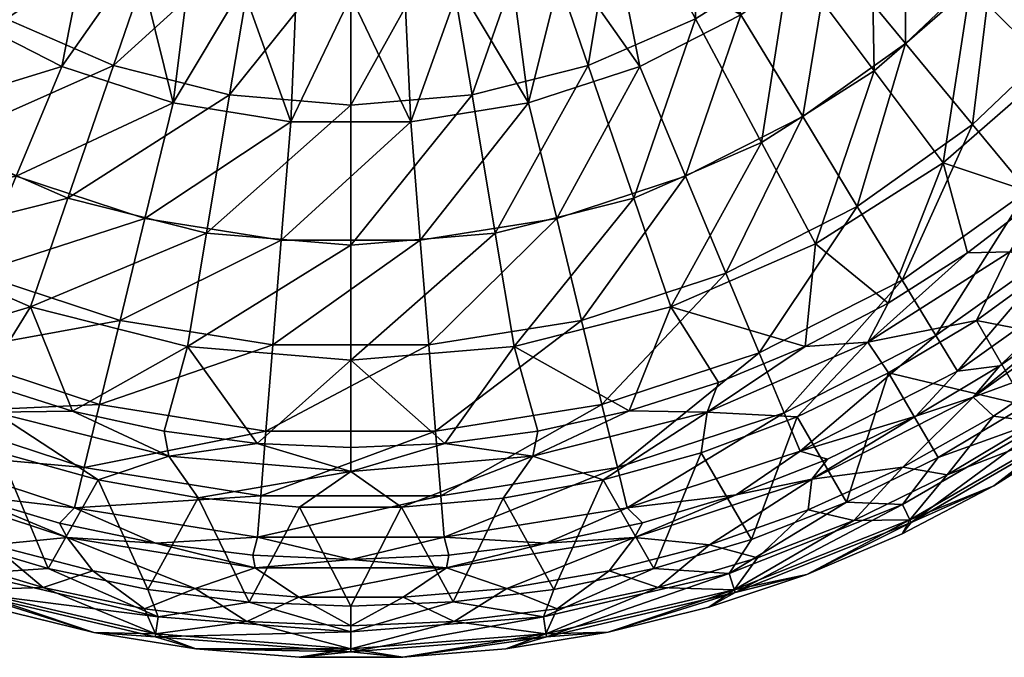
# Model space of a CAD drawing. Header units: inches. Extents: x -198 to 198, y -197 to 197.
# Tile 5 of 12: x -51 to 100, y -197 to -99. Entities that reach past the tile are written whole.
import ezdxf

# ---------------------------------------------------------------- set-up
doc = ezdxf.new("R2010")
doc.units = ezdxf.units.IN
doc.header["$MEASUREMENT"] = 0
doc.layers.add('Layer 1', color=7, linetype='Continuous')

# ---------------------------------------------------------------- blocks, each defined once
blk = doc.blocks.new('In-Out 40')
at = {"color": 9, "true_color": 0xc0c0c0}
mesh = blk.add_polyface(dxfattribs=at)
corners = [(89.99, -67.49, -36.56), (79.87, -79.2, -36.56), (70.14, -52.6, -57.9), (97.91, -55.37, -36.56), (107.21, -80.41, -11.91), (116.66, -65.97, -11.91), (95.16, -94.37, -11.91), (80.41, -107.21, -11.91), (123.71, -51.55, -11.91), (132.03, -74.66, 15.26), (121.34, -91.01, 15.26), (107.7, -106.8, 15.26), (91.01, -121.34, 15.26), (116.78, -116.73, 44.04), (126.51, -106.09, 44.04), (85.09, -77.98, -87.57), (94.49, -66.29, -87.57), (73.41, -61.56, -98.57), (78.47, -54.96, -98.57), (101.84, -54.31, -87.57), (109.45, -76.78, -73.29), (117.97, -62.92, -73.29), (98.57, -90.33, -73.29), (85.22, -103.02, -73.29), (73.57, -88.93, -87.57), (122.66, -86.05, -56.03), (132.2, -70.51, -56.03), (110.46, -101.23, -56.03), (124.34, -49.15, -73.29), (95.5, -115.45, -56.03), (120.27, -110.21, -36.31), (133.54, -93.68, -36.31), (103.97, -125.69, -36.31), (127.61, -116.93, -14.88), (119.85, -118.85, 48.69), (135.03, -101.27, 48.69)]
mesh.append_faces([[corners[k] for k in face] for face in [(0, 1, 2), (0, 3, 4), (4, 3, 5), (1, 0, 6), (6, 0, 4), (7, 1, 6), (8, 9, 5), (5, 10, 4), (9, 10, 5), (4, 11, 6), (11, 4, 10), (6, 12, 7), (12, 6, 11), (13, 11, 14), (11, 10, 14), (15, 16, 17), (17, 16, 18), (19, 20, 21), (16, 22, 20), (23, 22, 15), (20, 19, 16), (15, 22, 16), (24, 23, 15), (21, 25, 26), (27, 25, 20), (26, 28, 21), (22, 29, 27), (21, 20, 25), (27, 20, 22), (29, 22, 23), (30, 31, 25), (32, 30, 27), (30, 25, 27), (31, 30, 33), (34, 13, 14), (35, 34, 14)]], dxfattribs={"color": 9})
mesh = blk.add_polyface(dxfattribs=at)
corners = [(-52.93, -99.25, -36.56), (-36.48, -106.4, -36.56), (-63.07, -118.25, -11.91), (-28.43, -82.93, -57.9), (-67.49, -89.99, -36.56), (-41.26, -77.36, -57.9), (-79.87, -79.2, -36.56), (-52.6, -70.14, -57.9), (-18.62, -110.93, -36.56), (-43.47, -126.77, -11.91), (-80.41, -107.21, -11.91), (-22.18, -132.17, -11.91), (-49.19, -143.48, 15.26), (-71.38, -133.83, 15.26), (-91.01, -121.34, 15.26), (-38.78, -82.95, -102.26), (-40.52, -86.73, -98.57), (-32.78, -89.96, -98.57), (-54.94, -73.25, -102.26), (-47.9, -82.88, -98.57), (-35.63, -82.67, -107.64), (-25.81, -86.23, -107.64), (-45, -77.98, -107.64), (-44.39, -106.54, -87.57), (-59.94, -98.64, -87.57), (-54.96, -78.38, -98.57), (-73.57, -88.93, -87.57), (-61.56, -73.31, -98.57), (-27.31, -112.14, -87.57), (-31.63, -129.9, -73.29), (-51.42, -123.41, -73.29), (-69.43, -114.26, -73.29), (-85.22, -103.02, -73.29), (-77.81, -128.05, -56.03), (-57.63, -138.31, -56.03), (-38.34, -81.37, -123.55), (-27.86, -85.54, -123.55), (-47.77, -74.19, -127.8), (-30.2, -82.91, -127.8)]
mesh.append_faces([[corners[k] for k in face] for face in [(0, 1, 2), (1, 0, 3), (0, 4, 5), (4, 6, 7), (5, 3, 0), (1, 8, 9), (2, 1, 9), (4, 0, 10), (10, 0, 2), (11, 12, 9), (9, 13, 2), (13, 14, 2), (15, 16, 17), (15, 18, 19), (20, 15, 21), (15, 20, 22), (16, 15, 19), (23, 17, 16), (24, 19, 25), (16, 24, 23), (25, 26, 24), (26, 25, 27), (16, 19, 24), (17, 23, 28), (29, 28, 30), (23, 31, 30), (24, 32, 31), (23, 30, 28), (31, 23, 24), (32, 24, 26), (30, 33, 34), (34, 29, 30), (33, 30, 31), (20, 35, 22), (36, 35, 20), (37, 35, 38)]], dxfattribs={"color": 9})
mesh = blk.add_polyface(dxfattribs=at)
corners = [(79.87, -79.2, -36.56), (80.41, -107.21, -11.91), (67.49, -89.99, -36.56), (43.47, -126.77, -11.91), (63.07, -118.25, -11.91), (49.19, -143.48, 15.26), (52.93, -99.25, -36.56), (52.6, -70.14, -57.9), (36.48, -106.4, -36.56), (41.26, -77.36, -57.9), (28.43, -82.93, -57.9), (22.18, -132.17, -11.91), (71.38, -133.83, 15.26), (35.68, -82.57, -107.64), (38.78, -82.95, -102.26), (45.03, -77.85, -107.64), (40.47, -86.84, -98.57), (47.92, -82.97, -98.57), (54.94, -73.25, -102.26), (32.77, -90.02, -98.57), (54.94, -78.49, -98.57), (73.57, -88.93, -87.57), (61.6, -73.38, -98.57), (59.94, -98.64, -87.57), (77.81, -128.05, -56.03), (69.43, -114.26, -73.29), (57.63, -138.31, -56.03), (27.31, -112.14, -87.57), (44.39, -106.54, -87.57), (85.22, -103.02, -73.29), (51.42, -123.41, -73.29), (31.63, -129.9, -73.29), (35.45, -145.58, -56.03), (38.32, -81.46, -123.55), (27.8, -85.61, -123.55)]
mesh.append_faces([[corners[k] for k in face] for face in [(0, 1, 2), (3, 4, 5), (2, 6, 7), (6, 8, 9), (9, 7, 6), (10, 9, 8), (6, 2, 4), (4, 2, 1), (8, 6, 3), (3, 6, 4), (8, 3, 11), (1, 12, 4), (5, 4, 12), (13, 14, 15), (14, 16, 17), (17, 18, 14), (16, 14, 19), (20, 21, 22), (17, 23, 20), (24, 25, 26), (19, 27, 28), (16, 28, 23), (19, 28, 16), (16, 23, 17), (23, 21, 20), (25, 29, 21), (23, 30, 25), (28, 31, 30), (25, 21, 23), (30, 23, 28), (31, 28, 27), (32, 26, 30), (26, 25, 30), (31, 32, 30), (13, 33, 34), (15, 33, 13)]], dxfattribs={"color": 9})
mesh = blk.add_polyface(dxfattribs=at)
corners = [(-14.51, -86.46, -57.9), (-18.62, -110.93, -36.56), (-36.48, -106.4, -36.56), (0, -87.67, -57.9), (0, -112.48, -36.56), (-28.43, -82.93, -57.9), (-22.18, -132.17, -11.91), (0, -134.02, -11.91), (-43.47, -126.77, -11.91), (-20.1, -89.33, -102.26), (-38.78, -82.95, -102.26), (-32.78, -89.96, -98.57), (-8.39, -95.41, -98.57), (0, -91.57, -102.26), (-24.84, -92.47, -98.57), (-16.65, -94.31, -98.57), (-5.2, -89.84, -107.64), (0, -95.78, -98.57), (-25.81, -86.23, -107.64), (-15.59, -88.63, -107.64), (-9.22, -115.05, -87.57), (-27.31, -112.14, -87.57), (-31.63, -129.9, -73.29), (-10.68, -133.27, -73.29), (9.22, -115.05, -87.57), (5.26, -89.84, -107.64), (-5.68, -89.82, -123.55), (-16.92, -88.38, -123.55), (-27.86, -85.54, -123.55), (-10.35, -87.63, -127.8), (10.35, -87.63, -127.8), (0, -84, -129.55), (-30.2, -82.91, -127.8)]
mesh.append_faces([[corners[k] for k in face] for face in [(0, 1, 2), (3, 4, 1), (3, 1, 0), (0, 2, 5), (1, 4, 6), (4, 7, 6), (8, 1, 6), (9, 10, 11), (9, 12, 13), (14, 15, 9), (13, 16, 9), (17, 13, 12), (15, 12, 9), (9, 11, 14), (9, 18, 10), (9, 16, 19), (18, 9, 19), (20, 15, 21), (20, 22, 23), (11, 21, 14), (21, 15, 14), (20, 24, 17), (20, 12, 15), (12, 20, 17), (20, 23, 24), (21, 22, 20), (16, 25, 26), (19, 27, 18), (19, 26, 27), (27, 28, 18), (26, 19, 16), (26, 29, 27), (29, 30, 31), (30, 29, 26), (32, 28, 27), (29, 32, 27)]], dxfattribs={"color": 9})
mesh = blk.add_polyface(dxfattribs=at)
corners = [(18.62, -110.93, -36.56), (0, -112.48, -36.56), (14.51, -86.46, -57.9), (36.48, -106.4, -36.56), (28.43, -82.93, -57.9), (0, -87.67, -57.9), (22.18, -132.17, -11.91), (0, -134.02, -11.91), (15.68, -88.6, -107.64), (0, -91.57, -102.26), (20.1, -89.33, -102.26), (8.32, -95.42, -98.57), (0, -95.78, -98.57), (25.84, -86.17, -107.64), (24.76, -92.52, -98.57), (32.77, -90.02, -98.57), (38.78, -82.95, -102.26), (16.63, -94.32, -98.57), (5.26, -89.84, -107.64), (-5.2, -89.84, -107.64), (9.22, -115.05, -87.57), (27.31, -112.14, -87.57), (-10.68, -133.27, -73.29), (10.68, -133.27, -73.29), (31.63, -129.9, -73.29), (5.62, -89.81, -123.55), (16.83, -88.4, -123.55), (-5.68, -89.82, -123.55), (27.8, -85.61, -123.55), (0, -84, -129.55), (10.35, -87.63, -127.8), (10.91, -83.28, -129.55), (30.2, -82.91, -127.8)]
mesh.append_faces([[corners[k] for k in face] for face in [(0, 1, 2), (3, 0, 4), (4, 0, 2), (2, 1, 5), (0, 3, 6), (1, 0, 7), (0, 6, 7), (8, 9, 10), (11, 9, 12), (10, 13, 8), (10, 14, 15), (16, 10, 15), (10, 17, 14), (11, 10, 9), (11, 17, 10), (10, 16, 13), (18, 9, 8), (19, 9, 18), (11, 12, 20), (11, 20, 17), (20, 21, 17), (20, 22, 23), (21, 14, 17), (24, 21, 23), (21, 15, 14), (20, 23, 21), (25, 8, 26), (27, 18, 25), (8, 13, 26), (18, 8, 25), (13, 28, 26), (29, 30, 31), (25, 26, 30), (28, 32, 26), (32, 30, 26), (27, 25, 30)]], dxfattribs={"color": 9})
mesh = blk.add_polyface(dxfattribs=at)
corners = [(106.17, -126.44, 44.04), (94.73, -135.21, 44.04), (91.01, -121.34, 15.26), (71.38, -133.83, 15.26), (80.41, -107.21, -11.91), (107.7, -106.8, 15.26), (116.78, -116.73, 44.04), (82.57, -142.95, 44.04), (95.63, -157.38, 33.8), (111.96, -151.38, 35.45), (117.38, -141.9, 33.8), (112, -143.83, 29.75), (99.73, -152.58, 29.75), (108.73, -159.96, 49.42), (103.67, -158.63, 50.45), (116.41, -149.52, 50.45), (95.5, -115.45, -56.03), (85.22, -103.02, -73.29), (77.81, -128.05, -56.03), (69.43, -114.26, -73.29), (84.71, -139.41, -36.31), (103.97, -125.69, -36.31), (110.46, -101.23, -56.03), (93.19, -153.37, 7.42), (86.8, -160.28, 29.75), (89.88, -147.92, -14.88), (110.32, -133.37, -14.88), (66.57, -159.77, -14.88), (114.39, -138.28, 7.42), (69.02, -165.66, 7.42), (108.72, -136.42, 50.45), (96.1, -145.59, 50.45), (101.27, -135.03, 48.69), (119.85, -118.85, 48.69), (82.63, -153.63, 50.45), (79.43, -148.93, 48.69), (69.81, -149.59, 44.04)]
mesh.append_faces([[corners[k] for k in face] for face in [(0, 1, 2), (2, 3, 4), (5, 6, 0), (2, 5, 0), (2, 1, 7), (3, 2, 7), (8, 9, 10), (11, 8, 10), (11, 12, 8), (13, 14, 15), (16, 17, 18), (18, 17, 19), (20, 21, 16), (21, 22, 16), (16, 18, 20), (12, 23, 24), (21, 20, 25), (21, 25, 26), (20, 27, 25), (23, 26, 25), (23, 28, 26), (25, 29, 23), (11, 28, 12), (28, 23, 12), (30, 31, 32), (32, 1, 0), (33, 30, 32), (34, 35, 31), (35, 1, 32), (32, 31, 35), (33, 32, 0), (35, 7, 1), (35, 36, 7), (15, 31, 30), (14, 34, 31), (15, 14, 31)]], dxfattribs={"color": 9})
mesh = blk.add_polyface(dxfattribs=at)
corners = [(-42.74, -159.5, 44.04), (-56.46, -155.17, 44.04), (-49.19, -143.48, 15.26), (-69.78, -149.66, 44.04), (-82.58, -143, 44.04), (-71.38, -133.83, 15.26), (-43.47, -126.77, -11.91), (-59.2, -172.43, 29.75), (-73.23, -166.96, 29.75), (-70.83, -169.99, 33.8), (-84.78, -168.12, 35.45), (-70.15, -174.73, 35.45), (-86.77, -160.34, 29.75), (-35.45, -145.58, -56.03), (-62.74, -150.58, -36.31), (-38.59, -158.49, -36.31), (-31.63, -129.9, -73.29), (-57.63, -138.31, -56.03), (-69.02, -165.66, 7.42), (-84.71, -139.41, -36.31), (-77.81, -128.05, -56.03), (-66.57, -159.77, -14.88), (-40.95, -168.17, -14.88), (-89.88, -147.92, -14.88), (-42.46, -174.37, 7.42), (-93.19, -153.37, 7.42), (-54.74, -159.66, 48.69), (-79.43, -148.93, 48.69), (-68.58, -160.4, 50.45), (-53.95, -165.89, 50.45), (-38.82, -170.07, 50.45), (-82.71, -153.59, 50.45), (-27.94, -166.46, 48.69), (-76.07, -173.55, 50.45), (-46.47, -183.71, 50.45), (-61.5, -179.24, 50.45)]
mesh.append_faces([[corners[k] for k in face] for face in [(0, 1, 2), (3, 4, 5), (5, 6, 2), (2, 1, 3), (5, 2, 3), (7, 8, 9), (9, 10, 11), (8, 12, 9), (13, 14, 15), (16, 17, 13), (8, 7, 18), (19, 14, 17), (14, 13, 17), (17, 20, 19), (15, 14, 21), (15, 21, 22), (14, 23, 21), (18, 22, 21), (22, 18, 24), (21, 25, 18), (24, 18, 7), (8, 18, 12), (26, 1, 0), (27, 26, 28), (29, 26, 30), (31, 27, 28), (28, 26, 29), (27, 4, 3), (26, 32, 30), (32, 26, 0), (3, 1, 26), (26, 27, 3), (28, 33, 31), (34, 29, 30), (35, 28, 29), (35, 33, 28)]], dxfattribs={"color": 9})
mesh = blk.add_polyface(dxfattribs=at)
corners = [(22.18, -132.17, -11.91), (43.47, -126.77, -11.91), (25.11, -149.59, 15.26), (42.75, -159.46, 44.04), (49.19, -143.48, 15.26), (0, -151.68, 15.26), (0, -134.02, -11.91), (28.71, -162.59, 44.04), (14.42, -164.48, 44.04), (0, -165.11, 44.04), (14.71, -183.57, 33.8), (30.03, -179.8, 29.75), (15.08, -181.67, 29.75), (43.57, -178.93, 33.8), (13.03, -162.6, -36.31), (38.59, -158.49, -36.31), (35.45, -145.58, -56.03), (11.97, -149.35, -56.03), (-13.03, -162.6, -36.31), (31.63, -129.9, -73.29), (10.68, -133.27, -73.29), (-11.97, -149.35, -56.03), (40.95, -168.17, -14.88), (13.82, -172.53, -14.88), (14.33, -178.89, 7.42), (-13.82, -172.53, -14.88), (42.46, -174.37, 7.42), (-14.33, -178.89, 7.42), (0.03, -182.3, 29.75), (7.79, -174.27, 50.45), (0, -168.79, 48.69), (27.94, -166.46, 48.69), (23.4, -172.87, 50.45), (38.78, -170.08, 50.45), (31.21, -186.91, 50.45), (15.7, -188.84, 50.45), (46.54, -183.7, 50.45)]
mesh.append_faces([[corners[k] for k in face] for face in [(0, 1, 2), (3, 2, 4), (0, 5, 6), (5, 0, 2), (7, 2, 3), (8, 2, 7), (9, 5, 8), (5, 2, 8), (10, 11, 12), (10, 13, 11), (14, 15, 16), (17, 18, 14), (17, 16, 19), (20, 21, 17), (20, 17, 19), (22, 23, 24), (14, 16, 17), (15, 14, 23), (22, 15, 23), (23, 14, 25), (24, 11, 26), (22, 24, 26), (23, 27, 24), (24, 12, 11), (24, 28, 12), (24, 27, 28), (29, 30, 31), (32, 29, 31), (8, 30, 9), (33, 32, 31), (31, 7, 3), (7, 31, 8), (31, 30, 8), (32, 33, 34), (29, 32, 35), (36, 34, 33)]], dxfattribs={"color": 9})
mesh = blk.add_polyface(dxfattribs=at)
corners = [(71.38, -133.83, 15.26), (82.57, -142.95, 44.04), (69.81, -149.59, 44.04), (49.19, -143.48, 15.26), (25.11, -149.59, 15.26), (43.47, -126.77, -11.91), (56.51, -155.11, 44.04), (42.75, -159.46, 44.04), (84.79, -168.12, 35.45), (70.83, -169.99, 33.8), (70.25, -174.69, 35.45), (55.13, -180.04, 35.45), (59.22, -172.38, 29.75), (73.25, -166.9, 29.75), (43.57, -178.93, 33.8), (89.88, -147.92, -14.88), (66.57, -159.77, -14.88), (69.02, -165.66, 7.42), (42.46, -174.37, 7.42), (40.95, -168.17, -14.88), (62.74, -150.58, -36.31), (84.71, -139.41, -36.31), (77.81, -128.05, -56.03), (38.59, -158.49, -36.31), (57.63, -138.31, -56.03), (35.45, -145.58, -56.03), (86.8, -160.28, 29.75), (44.79, -176.69, 29.75), (53.85, -165.92, 50.45), (54.74, -159.66, 48.69), (68.55, -160.41, 50.45), (79.43, -148.93, 48.69), (82.63, -153.63, 50.45), (38.78, -170.08, 50.45), (27.94, -166.46, 48.69), (61.54, -179.23, 50.45), (76.17, -173.51, 50.45), (46.54, -183.7, 50.45)]
mesh.append_faces([[corners[k] for k in face] for face in [(0, 1, 2), (0, 2, 3), (4, 5, 3), (6, 3, 2), (7, 3, 6), (8, 9, 10), (9, 11, 10), (12, 9, 13), (14, 9, 12), (15, 16, 17), (18, 16, 19), (20, 21, 22), (23, 20, 24), (20, 22, 24), (23, 24, 25), (21, 20, 16), (20, 23, 19), (16, 20, 19), (18, 12, 17), (16, 18, 17), (17, 13, 26), (17, 12, 13), (18, 27, 12), (28, 29, 30), (30, 31, 32), (29, 33, 34), (28, 33, 29), (30, 29, 31), (31, 29, 2), (29, 6, 2), (29, 7, 6), (29, 34, 7), (35, 30, 36), (28, 30, 35), (33, 28, 37), (36, 30, 32)]], dxfattribs={"color": 9})
mesh = blk.add_polyface(dxfattribs=at)
corners = [(-25.11, -149.59, 15.26), (-14.37, -164.49, 44.04), (-28.65, -162.61, 44.04), (0, -134.02, -11.91), (-22.18, -132.17, -11.91), (0, -151.68, 15.26), (-49.19, -143.48, 15.26), (0, -165.11, 44.04), (-42.74, -159.5, 44.04), (-44.73, -176.73, 29.75), (-43.57, -178.93, 33.8), (-29.99, -179.81, 29.75), (-11.97, -149.35, -56.03), (-38.59, -158.49, -36.31), (-13.03, -162.6, -36.31), (-10.68, -133.27, -73.29), (-35.45, -145.58, -56.03), (10.68, -133.27, -73.29), (-31.63, -129.9, -73.29), (-42.46, -174.37, 7.42), (11.97, -149.35, -56.03), (13.03, -162.6, -36.31), (-13.82, -172.53, -14.88), (-40.95, -168.17, -14.88), (-14.33, -178.89, 7.42), (13.82, -172.53, -14.88), (-15.04, -181.67, 29.75), (0, -168.79, 48.69), (7.79, -174.27, 50.45), (-7.87, -174.27, 50.45), (-23.47, -172.86, 50.45), (-27.94, -166.46, 48.69), (-38.82, -170.07, 50.45), (0, -189.5, 50.45), (-15.61, -188.85, 50.45), (-31.19, -186.91, 50.45), (-46.47, -183.71, 50.45)]
mesh.append_faces([[corners[k] for k in face] for face in [(0, 1, 2), (3, 0, 4), (0, 3, 5), (6, 4, 0), (1, 5, 7), (0, 5, 1), (0, 2, 8), (6, 0, 8), (9, 10, 11), (12, 13, 14), (15, 16, 12), (15, 12, 17), (16, 15, 18), (9, 11, 19), (14, 20, 12), (13, 12, 16), (21, 14, 22), (14, 13, 23), (22, 14, 23), (24, 25, 22), (19, 22, 23), (22, 19, 24), (26, 24, 11), (24, 19, 11), (27, 28, 29), (27, 29, 30), (27, 31, 1), (30, 31, 27), (31, 2, 1), (7, 27, 1), (2, 31, 8), (31, 30, 32), (33, 29, 28), (29, 34, 30), (30, 35, 32), (35, 36, 32)]], dxfattribs={"color": 9})
mesh = blk.add_polyface(dxfattribs=at)
corners = [(70.83, -169.99, 33.8), (84.79, -168.12, 35.45), (95.63, -157.38, 33.8), (98.76, -160.31, 35.45), (86.8, -160.28, 29.75), (111.96, -151.38, 35.45), (99.73, -152.58, 29.75), (73.25, -166.9, 29.75), (98.78, -171, 42.45), (86.1, -176.61, 46.36), (110.45, -162.49, 46.36), (84.7, -178.38, 42.45), (70.05, -184.63, 42.45), (84.75, -173.85, 49.42), (108.73, -159.96, 49.42), (112.21, -162.51, 42.45), (90.23, -166.64, 50.45), (103.67, -158.63, 50.45), (76.17, -173.51, 50.45), (70.05, -184.63, 40.45), (84.7, -178.38, 40.45), (112.21, -162.51, 40.45), (98.78, -171, 40.45), (85.9, -176.21, 36.91), (110.2, -162.13, 36.91), (91.62, -169.3, 35.45), (105.26, -161.17, 35.45), (118.21, -151.93, 35.45), (77.28, -176.3, 35.45), (70.25, -174.69, 35.45), (93.19, -153.37, 7.42), (69.02, -165.66, 7.42), (82.63, -153.63, 50.45)]
mesh.append_faces([[corners[k] for k in face] for face in [(0, 1, 2), (1, 3, 2), (0, 2, 4), (5, 2, 3), (4, 2, 6), (7, 0, 4), (8, 9, 10), (9, 11, 12), (11, 9, 8), (13, 14, 9), (10, 15, 8), (14, 13, 16), (9, 14, 10), (16, 17, 14), (13, 18, 16), (19, 11, 20), (21, 22, 8), (20, 11, 8), (21, 8, 15), (20, 8, 22), (20, 22, 23), (24, 25, 23), (26, 24, 27), (23, 22, 24), (26, 25, 24), (21, 24, 22), (20, 23, 19), (23, 25, 28), (26, 5, 3), (3, 1, 25), (1, 29, 28), (3, 25, 26), (1, 28, 25), (4, 30, 31), (18, 32, 16), (17, 16, 32)]], dxfattribs={"color": 9})
mesh = blk.add_polyface(dxfattribs=at)
corners = [(-70.83, -169.99, 33.8), (-55.1, -180.05, 35.45), (-43.57, -178.93, 33.8), (-70.15, -174.73, 35.45), (-44.73, -176.73, 29.75), (-59.2, -172.43, 29.75), (-39.64, -184.07, 35.45), (-84.75, -173.85, 49.42), (-58.14, -184.47, 49.42), (-86.1, -176.61, 46.36), (-59.06, -187.39, 46.36), (-54.94, -189.72, 42.45), (-70.05, -184.68, 42.45), (-39.49, -193.51, 42.45), (-30.05, -194.17, 46.36), (-29.58, -191.14, 49.42), (-46.47, -183.71, 50.45), (-61.5, -179.24, 50.45), (-76.07, -173.55, 50.45), (-70.05, -184.68, 40.45), (-54.94, -189.72, 40.45), (-39.49, -193.51, 40.45), (-84.67, -178.45, 40.45), (-85.9, -176.21, 36.91), (-58.92, -186.97, 36.91), (-29.98, -193.73, 36.91), (-47.28, -186.6, 35.45), (-77.38, -176.26, 35.45), (-62.51, -182.06, 35.45), (-42.46, -174.37, 7.42), (-53.95, -165.89, 50.45)]
mesh.append_faces([[corners[k] for k in face] for face in [(0, 1, 2), (3, 1, 0), (2, 4, 5), (6, 2, 1), (0, 2, 5), (7, 8, 9), (10, 11, 12), (10, 13, 11), (9, 10, 12), (13, 10, 14), (15, 10, 8), (16, 8, 17), (15, 14, 10), (8, 7, 18), (9, 8, 10), (15, 8, 16), (18, 17, 8), (19, 11, 20), (21, 20, 13), (12, 19, 22), (20, 11, 13), (19, 12, 11), (23, 19, 24), (24, 25, 26), (24, 27, 23), (27, 24, 28), (26, 28, 24), (24, 20, 21), (25, 24, 21), (20, 24, 19), (28, 1, 3), (26, 6, 1), (1, 28, 26), (3, 27, 28), (4, 29, 5), (16, 17, 30)]], dxfattribs={"color": 9})
mesh = blk.add_polyface(dxfattribs=at)
corners = [(55.13, -180.04, 35.45), (43.57, -178.93, 33.8), (39.7, -184.06, 35.45), (70.83, -169.99, 33.8), (44.79, -176.69, 29.75), (59.22, -172.38, 29.75), (30.03, -179.8, 29.75), (58.14, -184.47, 49.42), (84.75, -173.85, 49.42), (59.06, -187.39, 46.36), (30.05, -194.17, 46.36), (29.58, -191.14, 49.42), (70.05, -184.63, 42.45), (54.99, -189.66, 42.45), (39.54, -193.49, 42.45), (86.1, -176.61, 46.36), (76.17, -173.51, 50.45), (46.54, -183.7, 50.45), (61.54, -179.23, 50.45), (54.99, -189.66, 40.45), (39.54, -193.49, 40.45), (70.05, -184.63, 40.45), (84.7, -178.38, 42.45), (58.92, -186.97, 36.91), (77.28, -176.3, 35.45), (62.47, -182.08, 35.45), (29.98, -193.73, 36.91), (47.21, -186.62, 35.45), (85.9, -176.21, 36.91), (70.25, -174.69, 35.45), (31.69, -189.87, 35.45), (42.46, -174.37, 7.42), (53.85, -165.92, 50.45)]
mesh.append_faces([[corners[k] for k in face] for face in [(0, 1, 2), (1, 0, 3), (4, 1, 5), (1, 4, 6), (7, 8, 9), (7, 10, 11), (12, 13, 9), (14, 10, 9), (9, 15, 12), (13, 14, 9), (16, 8, 7), (9, 8, 15), (17, 7, 11), (10, 7, 9), (7, 18, 16), (7, 17, 18), (13, 19, 20), (13, 20, 14), (21, 19, 12), (12, 19, 13), (21, 12, 22), (23, 24, 25), (26, 23, 27), (28, 23, 21), (23, 28, 24), (23, 19, 21), (19, 23, 20), (23, 25, 27), (23, 26, 20), (29, 0, 25), (2, 27, 0), (29, 25, 24), (0, 27, 25), (2, 30, 27), (31, 6, 4), (18, 17, 32)]], dxfattribs={"color": 9})
mesh = blk.add_polyface(dxfattribs=at)
corners = [(-14.71, -183.57, 33.8), (-23.89, -186.77, 35.45), (-7.96, -188.12, 35.45), (-43.57, -178.93, 33.8), (0.03, -182.3, 29.75), (-15.04, -181.67, 29.75), (14.71, -183.57, 33.8), (-29.99, -179.81, 29.75), (-39.64, -184.07, 35.45), (-30.05, -194.17, 46.36), (0, -196.48, 46.36), (-23.8, -196.06, 42.45), (-31.19, -186.91, 50.45), (-15.61, -188.85, 50.45), (-29.58, -191.14, 49.42), (-7.94, -197.34, 42.45), (-39.49, -193.51, 42.45), (0, -193.41, 49.42), (0, -189.5, 50.45), (-46.47, -183.71, 50.45), (-23.8, -196.06, 40.45), (-7.94, -197.34, 40.45), (-39.49, -193.51, 40.45), (7.98, -197.34, 40.45), (-31.7, -189.87, 35.45), (-47.28, -186.6, 35.45), (-29.98, -193.73, 36.91), (-15.95, -191.83, 35.45), (0, -196.04, 36.91), (0, -192.5, 35.45), (-14.33, -178.89, 7.42), (-23.47, -172.86, 50.45), (-7.87, -174.27, 50.45)]
mesh.append_faces([[corners[k] for k in face] for face in [(0, 1, 2), (0, 3, 1), (4, 5, 0), (0, 2, 6), (3, 0, 7), (8, 1, 3), (0, 5, 7), (9, 10, 11), (12, 13, 14), (11, 10, 15), (16, 9, 11), (17, 9, 14), (17, 10, 9), (18, 17, 13), (17, 14, 13), (12, 14, 19), (20, 11, 21), (22, 11, 20), (22, 16, 11), (21, 15, 23), (21, 11, 15), (24, 25, 26), (26, 22, 20), (27, 26, 28), (26, 27, 24), (29, 27, 28), (20, 21, 28), (28, 26, 20), (1, 8, 24), (27, 2, 1), (2, 27, 29), (1, 24, 27), (8, 25, 24), (30, 5, 4), (13, 12, 31), (18, 13, 32)]], dxfattribs={"color": 9})
mesh = blk.add_polyface(dxfattribs=at)
corners = [(14.71, -183.57, 33.8), (23.95, -186.76, 35.45), (43.57, -178.93, 33.8), (-7.96, -188.12, 35.45), (8.04, -188.11, 35.45), (39.7, -184.06, 35.45), (15.08, -181.67, 29.75), (0.03, -182.3, 29.75), (-14.71, -183.57, 33.8), (30.05, -194.17, 46.36), (39.54, -193.49, 42.45), (23.82, -196.05, 42.45), (-7.94, -197.34, 42.45), (0, -196.48, 46.36), (7.98, -197.34, 42.45), (0, -193.41, 49.42), (29.58, -191.14, 49.42), (31.21, -186.91, 50.45), (46.54, -183.7, 50.45), (15.7, -188.84, 50.45), (0, -189.5, 50.45), (23.82, -196.05, 40.45), (7.98, -197.34, 40.45), (39.54, -193.49, 40.45), (15.86, -191.84, 35.45), (0, -196.04, 36.91), (29.98, -193.73, 36.91), (47.21, -186.62, 35.45), (31.69, -189.87, 35.45), (-7.94, -197.34, 40.45), (0, -192.5, 35.45), (7.79, -174.27, 50.45), (23.4, -172.87, 50.45)]
mesh.append_faces([[corners[k] for k in face] for face in [(0, 1, 2), (3, 4, 0), (1, 5, 2), (4, 1, 0), (0, 6, 7), (8, 0, 7), (9, 10, 11), (12, 13, 14), (13, 9, 14), (11, 14, 9), (13, 15, 16), (13, 16, 9), (16, 17, 18), (16, 19, 17), (15, 20, 19), (16, 15, 19), (10, 21, 11), (22, 12, 14), (14, 11, 21), (22, 14, 21), (10, 23, 21), (24, 25, 26), (27, 28, 26), (24, 26, 28), (25, 29, 22), (24, 30, 25), (23, 26, 21), (22, 21, 26), (26, 25, 22), (30, 4, 3), (1, 4, 24), (1, 28, 5), (1, 24, 28), (4, 30, 24), (19, 20, 31), (17, 19, 32)]], dxfattribs={"color": 9})

msp = doc.modelspace()

# ---------------------------------------------------------------- block references
at = {"layer": 'Layer 1'}
msp.add_blockref('In-Out 40', (0, 0), dxfattribs=at)

doc.saveas('drawing.dxf')
